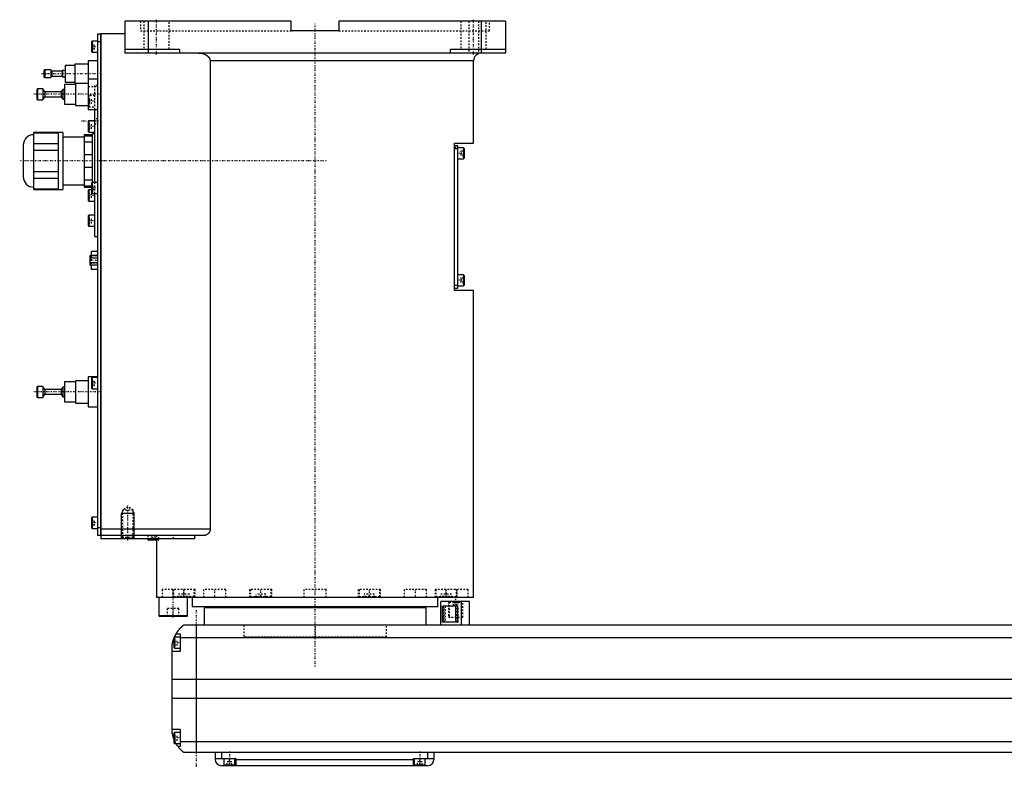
# Model space of a CAD drawing. Extents: x -186 to 1056, y -136 to 719.
# Tile 1 of 5: x -186 to 435, y -82 to 389. Entities that reach past the tile are written whole.
import ezdxf

# ---------------------------------------------------------------- set-up
doc = ezdxf.new("R2010")
doc.units = 0
doc.linetypes.add('CENTER', pattern=[1.5, 0.45, -0.5, 0.05, -0.5])
doc.linetypes.add('DASHED', pattern=[2, 1, -1])
for name, color, linetype in [('AM_0', 7, 'CONTINUOUS'), ('AM_10', 7, 'CONTINUOUS'), ('AM_3', 7, 'DASHED'), ('AM_7', 7, 'CENTER')]:
    doc.layers.add(name, color=color, linetype=linetype)

msp = doc.modelspace()

# ---------------------------------------------------------------- linework, layer by layer
at = {"layer": 'AM_0', "color": 7, "linetype": 'CONTINUOUS'}
for p, q in [((-15, 388), (-120, 388)), ((-120, 388), (-120, 368)), ((-105, 368), (-105, 388)), ((-15, 382), (-15, 388)), ((15, 388), (15, 382)), ((120, 388), (15, 388)), ((105, 368), (105, 388)), ((120, 388), (120, 368)), ((-137, 64), (-137, 380)), ((-137, 380), (-135.05, 380)), ((-135.05, 64), (-135.05, 380)), ((-135, 379.95), (-135.05, 379.95)), ((-120, 380), (-135, 380)), ((-135, 380), (-135, 62)), ((15, 382), (-15, 382)), ((-140.6, 375.5), (-141, 375.1)), ((-141, 375.1), (-141, 368.9)), ((-137, 375.5), (-140.6, 375.5)), ((-140.6, 375.5), (-140.6, 368.5)), ((-135.05, 375), (-137, 375)), ((-135, 374.95), (-135.05, 374.95)), ((-141, 368.9), (-140.6, 368.5)), ((-140.6, 368.5), (-137, 368.5)), ((-120, 370.5), (-85.5, 370.5)), ((120, 368), (-120, 368)), ((-85.5, 370.5), (-85.5, 368)), ((85.5, 370.5), (120, 370.5)), ((85.5, 368), (85.5, 370.5)), ((-151.5, 360.25), (-157.5, 360.25)), ((-157.5, 360.25), (-157.5, 349.75)), ((-143, 361), (-151.5, 361)), ((-151.5, 361), (-151.5, 349)), ((-137, 363), (-143, 363)), ((-143, 363), (-143, 332.5)), ((-66.14, 363), (-66.14, 68)), ((100, 363), (-66.14, 363)), ((100, 311.3), (100, 363)), ((-170.5, 357.5), (-171, 357)), ((-171, 357), (-171, 353)), ((-166.6, 357.5), (-170.5, 357.5)), ((-170.5, 357.5), (-170.5, 352.5)), ((-166, 356.5), (-166.6, 357.5)), ((-166.6, 357.5), (-166.6, 352.5)), ((-159.5, 356.5), (-166, 356.5)), ((-166, 356.5), (-166, 353.5)), ((-159.2, 357), (-159.5, 356.5)), ((-159.5, 356.5), (-159.5, 353.5)), ((-157.5, 357), (-159.2, 357)), ((-159.2, 357), (-159.2, 353)), ((-171, 353), (-170.5, 352.5)), ((-170.5, 352.5), (-166.6, 352.5)), ((-166.6, 352.5), (-166, 353.5)), ((-166, 353.5), (-159.5, 353.5)), ((-159.5, 353.5), (-159.2, 353)), ((-159.2, 353), (-157.5, 353)), ((-151, 348.25), (-158, 348.25)), ((-158, 348.25), (-158, 335.75)), ((-157.5, 349.75), (-151.5, 349.75)), ((-151.5, 349), (-143, 349)), ((-151, 349), (-151, 335)), ((-137, 351.5), (-143, 351.5)), ((-175, 345.5), (-175.5, 345)), ((-175.5, 345), (-175.5, 339)), ((-171.7, 345.5), (-175, 345.5)), ((-175, 345.5), (-175, 338.5)), ((-170.5, 343.5), (-171.7, 345.5)), ((-171.7, 345.5), (-171.7, 338.5)), ((-160, 343.5), (-170.5, 343.5)), ((-170.5, 343.5), (-170.5, 340.5)), ((-159.1, 345), (-160, 343.5)), ((-160, 343.5), (-160, 340.5)), ((-158, 345), (-159.1, 345)), ((-159.1, 345), (-159.1, 339)), ((-175.5, 339), (-175, 338.5)), ((-175, 338.5), (-171.7, 338.5)), ((-171.7, 338.5), (-170.5, 340.5)), ((-170.5, 340.5), (-160, 340.5)), ((-160, 340.5), (-159.1, 339)), ((-159.1, 339), (-158, 339)), ((-158, 335.75), (-151, 335.75)), ((-151, 335), (-143, 335)), ((-143, 332.5), (-137, 332.5)), ((-139, 332.5), (-139, 286.5)), ((-142.6, 325.25), (-143, 324.85)), ((-143, 324.85), (-143, 318.65)), ((-139, 325.25), (-142.6, 325.25)), ((-142.6, 325.25), (-142.6, 318.25)), ((-162, 317.88), (-177.5, 317.88)), ((-177.5, 317.88), (-177.5, 282.12)), ((-177.5, 317.73), (-162, 317.73)), ((-159, 318), (-162, 318)), ((-162, 318), (-162, 282)), ((-159, 318), (-159, 282)), ((-143, 318.65), (-142.6, 318.25)), ((-142.6, 318.25), (-139, 318.25)), ((-139, 317), (-140.5, 317)), ((-140.5, 317), (-140.5, 286.48)), ((-162, 310.85), (-177.5, 310.85)), ((-145.5, 315), (-159, 315)), ((-140.5, 316.5), (-145.5, 316.5)), ((-145.5, 316.5), (-145.5, 283.5)), ((-145.5, 315.87), (-140.5, 315.87)), ((-140.5, 311.84), (-145.5, 311.84)), ((88, 218.3), (88, 311.3)), ((88, 311.3), (100, 311.3)), ((-184, 310), (-184, 290)), ((-177.5, 306.88), (-162, 306.88)), ((88, 309.8), (90, 309.8)), ((88, 307.8), (90, 307.8)), ((90, 219.8), (90, 309.8)), ((93.6, 308.3), (90, 308.3)), ((94, 307.9), (93.6, 308.3)), ((93.6, 308.3), (93.6, 301.3)), ((94, 307.9), (94, 301.7)), ((-145.5, 304.03), (-140.5, 304.03)), ((90, 301.3), (93.6, 301.3)), ((93.6, 301.3), (94, 301.7)), ((-162, 293.12), (-177.5, 293.12)), ((-140.5, 295.97), (-145.5, 295.97)), ((-177.5, 289.15), (-162, 289.15)), ((-145.5, 288.16), (-140.5, 288.16)), ((-140.6, 286.5), (-141, 286.1)), ((-141, 286.1), (-141, 279.9)), ((-137, 286.5), (-140.6, 286.5)), ((-140.6, 286.5), (-140.6, 279.5)), ((-162, 282.27), (-177.5, 282.27)), ((-177.5, 282.12), (-162, 282.12)), ((-162, 282), (-159, 282)), ((-159, 285), (-145.5, 285)), ((-141, 284.13), (-145.5, 284.13)), ((-145.5, 283.5), (-141, 283.5)), ((-142.6, 281.75), (-143, 281.35)), ((-143, 281.35), (-143, 275.15)), ((-141, 281.75), (-142.6, 281.75)), ((-142.6, 281.75), (-142.6, 274.75)), ((-141, 279.9), (-140.6, 279.5)), ((-140.6, 279.5), (-137, 279.5)), ((-139, 279.5), (-139, 252.5)), ((-143, 275.15), (-142.6, 274.75)), ((-142.6, 274.75), (-139, 274.75)), ((-142.6, 265.83), (-143, 265.43)), ((-143, 265.43), (-143, 259.23)), ((-139, 265.83), (-142.6, 265.83)), ((-142.6, 265.83), (-142.6, 258.83)), ((-143, 259.23), (-142.6, 258.83)), ((-142.6, 258.83), (-139, 258.83)), ((-139, 252.5), (-137, 252.5)), ((-137, 243), (-141.1, 243)), ((-141.1, 243), (-141.1, 240.19)), ((-137, 240.19), (-142, 240.19)), ((-142, 240.19), (-142, 234.41)), ((-137, 238.74), (-142, 238.74)), ((-137, 240.47), (-141.1, 240.47)), ((-137, 235.86), (-142, 235.86)), ((-137, 234.41), (-142, 234.41)), ((-141.1, 234.41), (-141.1, 231.6)), ((-137, 231.6), (-141.1, 231.6)), ((93.6, 228.3), (90, 228.3)), ((94, 227.9), (93.6, 228.3)), ((93.6, 228.3), (93.6, 221.3)), ((94, 227.9), (94, 221.7)), ((88, 221.8), (90, 221.8)), ((88, 219.8), (90, 219.8)), ((100, 218.3), (88, 218.3)), ((90, 221.3), (93.6, 221.3)), ((93.6, 221.3), (94, 221.7)), ((100, 25), (100, 218.3)), ((-143, 161.5), (-151, 161.5)), ((-151, 161.5), (-151, 147.5)), ((-137, 164), (-143, 164)), ((-143, 164), (-143, 145)), ((-140.6, 163.5), (-141, 163.1)), ((-141, 163.1), (-141, 156.9)), ((-137, 163.5), (-140.6, 163.5)), ((-140.6, 163.5), (-140.6, 156.5)), ((-175, 158), (-175.5, 157.5)), ((-175.5, 157.5), (-175.5, 151.5)), ((-171.7, 158), (-175, 158)), ((-175, 158), (-175, 151)), ((-170.5, 156), (-171.7, 158)), ((-171.7, 158), (-171.7, 151)), ((-160, 156), (-170.5, 156)), ((-170.5, 156), (-170.5, 153)), ((-159.1, 157.5), (-160, 156)), ((-160, 156), (-160, 153)), ((-158, 157.5), (-159.1, 157.5)), ((-159.1, 157.5), (-159.1, 151.5)), ((-151, 160.75), (-158, 160.75)), ((-158, 160.75), (-158, 148.25)), ((-141, 156.9), (-140.6, 156.5)), ((-140.6, 156.5), (-137, 156.5)), ((-175.5, 151.5), (-175, 151)), ((-175, 151), (-171.7, 151)), ((-171.7, 151), (-170.5, 153)), ((-170.5, 153), (-160, 153)), ((-160, 153), (-159.1, 151.5)), ((-159.1, 151.5), (-158, 151.5)), ((-158, 148.25), (-151, 148.25)), ((-151, 147.5), (-143, 147.5)), ((-143, 145), (-137, 145)), ((-140.6, 75.5), (-141, 75.1)), ((-141, 75.1), (-141, 68.9)), ((-137, 75.5), (-140.6, 75.5)), ((-140.6, 75.5), (-140.6, 68.5)), ((-141, 68.9), (-140.6, 68.5)), ((-140.6, 68.5), (-137, 68.5)), ((-137, 69), (-135.05, 69)), ((-135, 69.05), (-135.05, 69.05)), ((-135.05, 64), (-137, 64)), ((-135, 64.05), (-135.05, 64.05)), ((-66.14, 68), (-135, 68)), ((-70.42, 64), (-135, 64)), ((-75.99, 64), (-75.99, 62)), ((-75.99, 62), (-135, 62)), ((-105.5, 62), (-105.5, 61.4)), ((-105.5, 61.4), (-105.1, 61)), ((-98.5, 61.4), (-105.5, 61.4)), ((-98.9, 61), (-105.1, 61)), ((-100, 61), (-100, 25)), ((-98.9, 61), (-98.5, 61.4)), ((-98.5, 61.4), (-98.5, 62)), ((100, 25), (-100, 25)), ((-98.5, 25), (-98.5, 13.4)), ((-88.79, 25.01), (-88.79, 25)), ((-80.5, 13.4), (-80.5, 25)), ((-77.5, 25), (-77.5, 19)), ((-40.35, 25), (-40.35, 25)), ((77.5, 19), (77.5, 25)), ((88.79, 25), (88.79, 25.01)), ((77.5, 19), (-77.5, 19)), ((-55, 19), (-55, 18.5)), ((55, 18.5), (55, 19)), ((79.35, 7.5), (79.35, 22.5)), ((97.35, 22.5), (79.35, 22.5)), ((89.75, 19.5), (80.32, 19.5)), ((80.32, 9.5), (80.32, 19.5)), ((88.64, 19.5), (88.64, 9.5)), ((89.75, 19.5), (89.75, 9.5)), ((92.35, 7.5), (92.35, 22.5)), ((97.35, 7.5), (97.35, 22.5)), ((-98.5, 13.4), (-98.1, 13)), ((-80.5, 13.4), (-98.5, 13.4)), ((-80.9, 13), (-98.1, 13)), ((-80.9, 13), (-80.5, 13.4)), ((-70, 18.5), (-70, 7.5)), ((70, 18.5), (-70, 18.5)), ((70, 7.5), (70, 18.5)), ((667, 7.5), (-83, 7.5)), ((-75, 7.5), (-75, -72.5)), ((89.75, 9.5), (80.32, 9.5)), ((-88.6, 0), (-89, -0.4)), ((-85, 0), (-88.6, 0)), ((-88.6, 0), (-88.6, -7)), ((-87.65, 2), (-85, 2)), ((-85, 2), (-85, -9)), ((-90, -60.5), (-90, -4.5)), ((-89, -0.4), (-89, -6.6)), ((-85, -0.2), (669, -0.2)), ((-85, -9), (-90, -9)), ((-89, -6.6), (-88.6, -7)), ((-88.6, -7), (-85, -7)), ((-90, -26.54), (674, -26.54)), ((-90, -38.4), (674, -38.4)), ((-90, -58), (-85, -58)), ((-88.6, -60), (-89, -60.4)), ((-89, -60.4), (-89, -66.6)), ((-85, -60), (-88.6, -60)), ((-88.6, -60), (-88.6, -67)), ((-85, -58), (-85, -69)), ((-89, -66.6), (-88.6, -67)), ((-88.6, -67), (-85, -67)), ((-85, -65.78), (669, -65.78)), ((-85, -69), (-86.34, -69)), ((-83, -72.5), (667, -72.5)), ((-63, -72.5), (-63, -77)), ((-59, -72.5), (-59, -76.5)), ((71, -72.5), (71, -76.5)), ((75, -72.5), (75, -77)), ((-63, -76.5), (-50, -76.5)), ((-57.5, -76.5), (-57.5, -80.5)), ((-57.5, -80.5), (-50.5, -80.5)), ((-54, -81), (-54, -80.5)), ((-50.5, -80.5), (-50.5, -76.5)), ((-50, -76.5), (-50, -81)), ((-50, -77), (62, -77)), ((62, -76.5), (75, -76.5)), ((62, -81), (62, -76.5)), ((62.5, -76.5), (62.5, -80.5)), ((62.5, -80.5), (69.5, -80.5)), ((66, -81), (66, -80.5)), ((69.5, -80.5), (69.5, -76.5)), ((71, -81), (-59, -81))]:
    msp.add_line(p, q, dxfattribs=at)
for points in [[(-73.48, 368, 0), (-73.23, 368, 0), (-72.69, 367.97, 0), (-72.14, 367.91, 0), (-71.86, 367.87, 0), (-71.59, 367.82, 0), (-71.05, 367.7, 0), (-70.53, 367.56, 0), (-70.04, 367.4, 0), (-69.53, 367.19, 0), (-69.24, 367.05, 0), (-69.16, 367.01, 0), (-69.07, 366.97, 0), (-69.03, 366.95, 0), (-68.99, 366.93, 0), (-68.91, 366.88, 0), (-68.83, 366.84, 0), (-68.79, 366.81, 0), (-68.75, 366.79, 0), (-68.67, 366.74, 0), (-68.59, 366.7, 0), (-68.55, 366.67, 0), (-68.51, 366.65, 0), (-68.44, 366.6, 0), (-68.36, 366.55, 0), (-68.29, 366.5, 0), (-68.21, 366.45, 0), (-68.14, 366.4, 0), (-68.11, 366.37, 0), (-68.07, 366.35, 0), (-68, 366.29, 0), (-67.93, 366.24, 0), (-67.87, 366.19, 0), (-67.8, 366.13, 0), (-67.73, 366.08, 0), (-67.7, 366.05, 0), (-67.66, 366.02, 0), (-67.6, 365.96, 0), (-67.53, 365.89, 0), (-67.46, 365.83, 0), (-67.4, 365.77, 0), (-67.33, 365.7, 0), (-67.3, 365.67, 0), (-67.27, 365.63, 0), (-67.21, 365.56, 0), (-67.15, 365.49, 0), (-67.09, 365.42, 0), (-67.03, 365.35, 0), (-66.97, 365.28, 0), (-66.94, 365.24, 0), (-66.92, 365.21, 0), (-66.86, 365.13, 0), (-66.81, 365.06, 0), (-66.76, 364.98, 0), (-66.71, 364.91, 0), (-66.67, 364.83, 0), (-66.65, 364.79, 0), (-66.62, 364.76, 0), (-66.58, 364.68, 0), (-66.54, 364.6, 0), (-66.52, 364.57, 0), (-66.5, 364.53, 0), (-66.47, 364.45, 0), (-66.43, 364.37, 0), (-66.41, 364.32, 0), (-66.4, 364.28, 0), (-66.36, 364.2, 0), (-66.33, 364.11, 0), (-66.3, 364.02, 0), (-66.28, 363.94, 0), (-66.25, 363.85, 0), (-66.24, 363.8, 0), (-66.23, 363.76, 0), (-66.21, 363.67, 0), (-66.19, 363.58, 0), (-66.18, 363.49, 0), (-66.17, 363.4, 0), (-66.16, 363.31, 0), (-66.15, 363.26, 0), (-66.15, 363.22, 0), (-66.15, 363.13, 0), (-66.14, 363.04, 0), (-66.14, 363, 0)], [(-66.14, 68, 0), (-66.14, 67.97, 0), (-66.15, 67.9, 0), (-66.15, 67.83, 0), (-66.15, 67.79, 0), (-66.15, 67.76, 0), (-66.16, 67.69, 0), (-66.16, 67.62, 0), (-66.17, 67.55, 0), (-66.18, 67.48, 0), (-66.19, 67.41, 0), (-66.2, 67.38, 0), (-66.21, 67.34, 0), (-66.22, 67.27, 0), (-66.23, 67.21, 0), (-66.25, 67.14, 0), (-66.27, 67.07, 0), (-66.29, 67, 0), (-66.3, 66.97, 0), (-66.31, 66.94, 0), (-66.33, 66.87, 0), (-66.35, 66.81, 0), (-66.36, 66.77, 0), (-66.37, 66.74, 0), (-66.4, 66.68, 0), (-66.42, 66.61, 0), (-66.44, 66.58, 0), (-66.45, 66.55, 0), (-66.48, 66.49, 0), (-66.51, 66.43, 0), (-66.54, 66.37, 0), (-66.57, 66.31, 0), (-66.6, 66.25, 0), (-66.62, 66.22, 0), (-66.63, 66.19, 0), (-66.67, 66.13, 0), (-66.7, 66.07, 0), (-66.74, 66.02, 0), (-66.77, 65.96, 0), (-66.81, 65.91, 0), (-66.83, 65.88, 0), (-66.84, 65.86, 0), (-66.88, 65.8, 0), (-66.92, 65.75, 0), (-66.96, 65.7, 0), (-67, 65.65, 0), (-67.04, 65.6, 0), (-67.06, 65.58, 0), (-67.08, 65.56, 0), (-67.12, 65.51, 0), (-67.16, 65.47, 0), (-67.2, 65.42, 0), (-67.24, 65.38, 0), (-67.28, 65.34, 0), (-67.3, 65.32, 0), (-67.32, 65.3, 0), (-67.36, 65.25, 0), (-67.4, 65.21, 0), (-67.45, 65.17, 0), (-67.49, 65.14, 0), (-67.53, 65.1, 0), (-67.55, 65.08, 0), (-67.58, 65.06, 0), (-67.62, 65.02, 0), (-67.67, 64.99, 0), (-67.69, 64.97, 0), (-67.83, 64.86, 0), (-68.12, 64.67, 0), (-68.41, 64.5, 0), (-68.72, 64.36, 0), (-69.03, 64.24, 0), (-69.34, 64.14, 0), (-69.5, 64.1, 0), (-69.66, 64.07, 0), (-69.97, 64.02, 0), (-70.27, 64, 0), (-70.42, 64, 0)], [(-87.65, 2, 0), (-87.62, 2.05, 0), (-87.57, 2.14, 0), (-87.52, 2.23, 0), (-87.49, 2.27, 0), (-87.46, 2.32, 0), (-87.41, 2.41, 0), (-87.35, 2.5, 0), (-87.3, 2.59, 0), (-87.24, 2.68, 0), (-87.19, 2.76, 0), (-87.16, 2.81, 0), (-87.13, 2.85, 0), (-87.07, 2.94, 0), (-87.02, 3.03, 0), (-86.96, 3.11, 0), (-86.9, 3.2, 0), (-86.85, 3.28, 0), (-86.82, 3.33, 0), (-86.79, 3.37, 0), (-86.73, 3.45, 0), (-86.67, 3.53, 0), (-86.64, 3.58, 0), (-86.62, 3.62, 0), (-86.56, 3.7, 0), (-86.5, 3.78, 0), (-86.47, 3.82, 0), (-86.44, 3.86, 0), (-86.38, 3.94, 0), (-86.33, 4.01, 0), (-86.27, 4.09, 0), (-86.21, 4.17, 0), (-86.15, 4.24, 0), (-86.12, 4.28, 0), (-86.1, 4.32, 0), (-86.04, 4.39, 0), (-85.98, 4.46, 0), (-85.92, 4.54, 0), (-85.87, 4.61, 0), (-85.81, 4.68, 0), (-85.78, 4.71, 0), (-85.75, 4.75, 0), (-85.69, 4.82, 0), (-85.64, 4.89, 0), (-85.58, 4.95, 0), (-85.52, 5.02, 0), (-85.47, 5.08, 0), (-85.44, 5.12, 0), (-85.41, 5.15, 0), (-85.36, 5.21, 0), (-85.3, 5.28, 0), (-85.25, 5.34, 0), (-85.19, 5.4, 0), (-85.14, 5.46, 0), (-85.11, 5.49, 0), (-85.08, 5.52, 0), (-85.03, 5.58, 0), (-84.97, 5.64, 0), (-84.92, 5.7, 0), (-84.87, 5.75, 0), (-84.81, 5.81, 0), (-84.79, 5.84, 0), (-84.76, 5.87, 0), (-84.71, 5.92, 0), (-84.66, 5.98, 0), (-84.63, 6, 0), (-84.6, 6.03, 0), (-84.55, 6.08, 0), (-84.5, 6.13, 0), (-84.48, 6.16, 0), (-84.45, 6.18, 0), (-84.4, 6.23, 0), (-84.35, 6.28, 0), (-84.3, 6.33, 0), (-84.25, 6.38, 0), (-84.2, 6.43, 0), (-84.18, 6.45, 0), (-84.16, 6.47, 0), (-84.11, 6.52, 0), (-84.06, 6.56, 0), (-84.02, 6.61, 0), (-83.97, 6.65, 0), (-83.93, 6.69, 0), (-83.9, 6.71, 0), (-83.88, 6.73, 0), (-83.84, 6.77, 0), (-83.8, 6.81, 0), (-83.75, 6.85, 0), (-83.71, 6.88, 0), (-83.67, 6.92, 0), (-83.66, 6.94, 0), (-83.64, 6.95, 0), (-83.6, 6.99, 0), (-83.56, 7.02, 0), (-83.53, 7.05, 0), (-83.49, 7.08, 0), (-83.46, 7.11, 0), (-83.44, 7.13, 0), (-83.43, 7.14, 0), (-83.39, 7.17, 0), (-83.36, 7.19, 0), (-83.34, 7.22, 0), (-83.31, 7.24, 0), (-83.28, 7.27, 0), (-83.27, 7.28, 0), (-83.25, 7.29, 0), (-83.23, 7.31, 0), (-83.21, 7.33, 0), (-83.2, 7.34, 0), (-83.18, 7.35, 0), (-83.16, 7.36, 0), (-83.14, 7.38, 0), (-83.13, 7.39, 0), (-83.13, 7.4, 0), (-83.11, 7.41, 0), (-83.09, 7.42, 0), (-83.08, 7.44, 0), (-83.06, 7.45, 0), (-83.05, 7.46, 0), (-83.05, 7.46, 0), (-83.04, 7.47, 0), (-83.03, 7.47, 0), (-83.02, 7.48, 0), (-83.02, 7.49, 0), (-83.01, 7.49, 0), (-83.01, 7.49, 0), (-83.01, 7.5, 0), (-83, 7.5, 0), (-83, 7.5, 0), (-83, 7.5, 0), (-83, 7.5, 0)], [(-88.69, -0.09, 0), (-88.65, 0.01, 0), (-88.56, 0.21, 0), (-88.47, 0.4, 0), (-88.43, 0.49, 0), (-88.39, 0.58, 0), (-88.31, 0.76, 0), (-88.22, 0.92, 0), (-88.14, 1.08, 0), (-88.07, 1.23, 0), (-88, 1.36, 0), (-87.96, 1.43, 0), (-87.93, 1.49, 0), (-87.87, 1.6, 0), (-87.82, 1.7, 0), (-87.77, 1.79, 0), (-87.73, 1.86, 0), (-87.7, 1.91, 0), (-87.68, 1.94, 0), (-87.67, 1.96, 0), (-87.66, 1.98, 0), (-87.65, 2, 0), (-87.65, 2, 0)], [(-90, -4.5, 0), (-89.98, -4.39, 0), (-89.94, -4.18, 0), (-89.9, -3.97, 0), (-89.88, -3.87, 0), (-89.86, -3.77, 0), (-89.81, -3.56, 0), (-89.77, -3.36, 0), (-89.72, -3.15, 0), (-89.66, -2.95, 0), (-89.61, -2.74, 0), (-89.58, -2.64, 0), (-89.55, -2.54, 0), (-89.49, -2.33, 0), (-89.43, -2.13, 0), (-89.37, -1.92, 0), (-89.31, -1.72, 0), (-89.24, -1.52, 0), (-89.21, -1.43, 0), (-89.17, -1.33, 0), (-89.1, -1.14, 0), (-89.03, -0.95, 0), (-89, -0.86, 0)], [(-89, -64.14, 0), (-89.04, -64.04, 0), (-89.11, -63.84, 0), (-89.18, -63.64, 0), (-89.22, -63.54, 0), (-89.25, -63.44, 0), (-89.32, -63.24, 0), (-89.38, -63.03, 0), (-89.45, -62.82, 0), (-89.51, -62.61, 0), (-89.57, -62.41, 0), (-89.6, -62.3, 0), (-89.63, -62.2, 0), (-89.68, -61.99, 0), (-89.73, -61.78, 0), (-89.78, -61.57, 0), (-89.83, -61.37, 0), (-89.87, -61.17, 0), (-89.89, -61.07, 0), (-89.91, -60.97, 0), (-89.95, -60.78, 0), (-89.98, -60.59, 0), (-90, -60.5, 0)], [(-86.34, -69, 0), (-86.34, -69, 0), (-86.35, -68.98, 0), (-86.37, -68.96, 0), (-86.38, -68.94, 0), (-86.4, -68.92, 0), (-86.44, -68.86, 0), (-86.49, -68.79, 0), (-86.55, -68.71, 0), (-86.62, -68.61, 0), (-86.7, -68.5, 0), (-86.74, -68.44, 0), (-86.78, -68.38, 0), (-86.87, -68.25, 0), (-86.96, -68.11, 0), (-87.06, -67.96, 0), (-87.16, -67.8, 0), (-87.27, -67.64, 0), (-87.32, -67.55, 0), (-87.37, -67.47, 0), (-87.48, -67.29, 0), (-87.59, -67.1, 0), (-87.65, -67, 0)], [(-83, -72.5, 0), (-83, -72.5, 0), (-83.01, -72.49, 0), (-83.02, -72.49, 0), (-83.02, -72.48, 0), (-83.03, -72.48, 0), (-83.03, -72.48, 0), (-83.04, -72.47, 0), (-83.04, -72.46, 0), (-83.05, -72.46, 0), (-83.06, -72.45, 0), (-83.07, -72.44, 0), (-83.07, -72.44, 0), (-83.08, -72.43, 0), (-83.09, -72.43, 0), (-83.1, -72.42, 0), (-83.11, -72.41, 0), (-83.11, -72.41, 0), (-83.13, -72.39, 0), (-83.14, -72.38, 0), (-83.15, -72.38, 0), (-83.16, -72.37, 0), (-83.17, -72.36, 0), (-83.19, -72.34, 0), (-83.21, -72.33, 0), (-83.22, -72.31, 0), (-83.24, -72.3, 0), (-83.25, -72.29, 0), (-83.26, -72.28, 0), (-83.28, -72.26, 0), (-83.3, -72.25, 0), (-83.32, -72.23, 0), (-83.35, -72.21, 0), (-83.37, -72.19, 0), (-83.38, -72.18, 0), (-83.39, -72.17, 0), (-83.42, -72.15, 0), (-83.44, -72.13, 0), (-83.47, -72.1, 0), (-83.49, -72.08, 0), (-83.52, -72.06, 0), (-83.54, -72.04, 0), (-83.55, -72.03, 0), (-83.58, -72.01, 0), (-83.61, -71.98, 0), (-83.64, -71.95, 0), (-83.67, -71.93, 0), (-83.7, -71.9, 0), (-83.71, -71.89, 0), (-83.73, -71.87, 0), (-83.76, -71.84, 0), (-83.79, -71.81, 0), (-83.83, -71.78, 0), (-83.86, -71.75, 0), (-83.89, -71.72, 0), (-83.91, -71.7, 0), (-83.93, -71.69, 0), (-83.96, -71.65, 0), (-84, -71.62, 0), (-84.02, -71.6, 0), (-84.04, -71.59, 0), (-84.07, -71.55, 0), (-84.11, -71.52, 0), (-84.13, -71.5, 0), (-84.15, -71.48, 0), (-84.19, -71.44, 0), (-84.22, -71.41, 0), (-84.26, -71.37, 0), (-84.3, -71.33, 0), (-84.34, -71.29, 0), (-84.36, -71.27, 0), (-84.38, -71.25, 0), (-84.42, -71.21, 0), (-84.46, -71.17, 0), (-84.6, -71.03, 0), (-84.86, -70.77, 0), (-85.11, -70.49, 0), (-85.38, -70.19, 0), (-85.51, -70.03, 0), (-85.65, -69.87, 0), (-85.92, -69.54, 0), (-86.2, -69.18, 0), (-86.34, -69, 0)]]:
    msp.add_polyline3d(points, dxfattribs=at)
for centre, radius, start, end in [((105, 363), 5, 90, 180), ((-177.5, 310), 6.5, 90, 180), ((-177.5, 290), 6.5, 180, 270), ((-59, -77), 4, 180, 270), ((71, -77), 4, 270, 0)]:
    msp.add_arc(centre, radius, start, end, dxfattribs=at)
at = {"layer": 'AM_10', "color": 7, "linetype": 'CONTINUOUS'}
for p, q in [((-121.32, 79.17), (-122, 78)), ((-114, 78), (-122, 78)), ((-122, 62), (-122, 78)), ((-114.68, 79.17), (-114, 78)), ((-114, 62), (-114, 78))]:
    msp.add_line(p, q, dxfattribs=at)
at = {"layer": 'AM_3', "color": 6, "linetype": 'DASHED'}
for p, q in [((-110, 388), (-110, 382)), ((-108, 388), (-108, 370.5)), ((-92, 370.5), (-92, 388)), ((92, 388), (92, 370.5)), ((97, 388), (97, 368)), ((103, 388), (103, 368)), ((108, 370.5), (108, 388)), ((110, 382), (110, 388)), ((-110, 382), (-15, 382)), ((15, 382), (110, 382)), ((-141, 373.73), (-139, 373.73)), ((-141, 372.87), (-139, 372.87)), ((-139, 370.27), (-139, 373.73)), ((-141, 371.13), (-139, 371.13)), ((-141, 370.27), (-139, 370.27)), ((-143, 347), (-137, 347)), ((-137, 347.5), (-139, 347.5)), ((-139, 347.5), (-139, 332.5)), ((-142.6, 341.17), (-143, 340.77)), ((-143, 339.4), (-141, 339.4)), ((-143, 338.54), (-141, 338.54)), ((-143, 336.81), (-141, 336.81)), ((-143, 335.94), (-141, 335.94)), ((-139, 341.17), (-142.6, 341.17)), ((-142.6, 341.17), (-142.6, 334.17)), ((-141, 335.94), (-141, 339.4)), ((-143, 334.57), (-142.6, 334.17)), ((-142.6, 334.17), (-139, 334.17)), ((-143, 323.25), (-141, 323.25)), ((-141, 320.25), (-141, 323.25)), ((-137, 326.65), (-139, 326.65)), ((-139, 323.35), (-137, 323.35)), ((-143, 321.75), (-141, 321.75)), ((-143, 320.25), (-141, 320.25)), ((88, 308.8), (90, 308.8)), ((94, 306.53), (92, 306.53)), ((92, 306.53), (92, 303.07)), ((94, 305.67), (92, 305.67)), ((94, 303.93), (92, 303.93)), ((94, 303.07), (92, 303.07)), ((-140.5, 286.48), (-140.5, 283)), ((-139, 286.5), (-139, 279.5)), ((-143, 279.75), (-141, 279.75)), ((-141, 284.73), (-139, 284.73)), ((-140.5, 284.13), (-141, 284.13)), ((-141, 283.87), (-139, 283.87)), ((-141, 283.5), (-140.5, 283.5)), ((-141, 282.13), (-139, 282.13)), ((-139, 281.75), (-141, 281.75)), ((-141, 281.27), (-139, 281.27)), ((-141, 276.75), (-141, 279.75)), ((-140.5, 283), (-139, 283)), ((-143, 278.25), (-141, 278.25)), ((-143, 276.75), (-141, 276.75)), ((-143, 264.06), (-141, 264.06)), ((-143, 263.19), (-141, 263.19)), ((-143, 261.46), (-141, 261.46)), ((-141, 260.6), (-141, 264.06)), ((-143, 260.6), (-141, 260.6)), ((-137, 238.85), (-142, 238.85)), ((-141.1, 240.19), (-141.1, 234.41)), ((-142, 235.75), (-137, 235.75)), ((-137, 235.87), (-141.1, 235.87)), ((94, 226.53), (92, 226.53)), ((92, 226.53), (92, 223.07)), ((94, 225.67), (92, 225.67)), ((94, 223.93), (92, 223.93)), ((94, 223.07), (92, 223.07)), ((-141, 161.73), (-139, 161.73)), ((-139, 158.27), (-139, 161.73)), ((-141, 160.87), (-139, 160.87)), ((-141, 159.13), (-139, 159.13)), ((-141, 158.27), (-139, 158.27)), ((-118, 82), (-121.32, 80.08)), ((-114.68, 80.08), (-118, 82)), ((-121.32, 80.08), (-121.32, 62.68)), ((-114.68, 80.08), (-121.32, 80.08)), ((-114.68, 62.68), (-114.68, 80.08)), ((-141, 73.73), (-139, 73.73)), ((-141, 72.87), (-139, 72.87)), ((-141, 71.13), (-139, 71.13)), ((-141, 70.27), (-139, 70.27)), ((-139, 70.27), (-139, 73.73)), ((-121.32, 62.68), (-122, 62)), ((-114.68, 62.68), (-121.32, 62.68)), ((-114, 62), (-114.68, 62.68)), ((-105.5, 64), (-105.5, 62)), ((-103.5, 61), (-103.5, 63)), ((-100.5, 63), (-103.5, 63)), ((-102, 61), (-102, 63)), ((-100.5, 61), (-100.5, 63)), ((-100, 64), (-100, 61)), ((-98.5, 62), (-98.5, 64)), ((-89.3, 62), (-89.3, 64)), ((-98.9, 61), (-100, 61)), ((-96.5, 30), (-96.5, 25)), ((-75.69, 30), (-96.5, 30)), ((-89.69, 30), (-89.69, 25)), ((-89.19, 30), (-89.19, 25.4)), ((-89.19, 25.4), (-88.79, 25.01)), ((-76.19, 25.4), (-89.19, 25.4)), ((-86.12, 25), (-86.12, 27)), ((-79.25, 27), (-86.12, 27)), ((-84.8, 25), (-84.8, 27)), ((-84.01, 25), (-84.01, 27)), ((-82.5, 25), (-82.5, 30)), ((-81.36, 25), (-81.36, 27)), ((-80.58, 25), (-80.58, 27)), ((-79.25, 25), (-79.25, 27)), ((-76.59, 25), (-76.19, 25.4)), ((-76.19, 25.4), (-76.19, 30)), ((-75.69, 25), (-75.69, 30)), ((-70.29, 30), (-70.29, 25)), ((-56.29, 30), (-70.29, 30)), ((-56.29, 25), (-56.29, 30)), ((-41.25, 30), (-41.25, 25)), ((-27.25, 30), (-41.25, 30)), ((-40.75, 30), (-40.75, 25.4)), ((-40.75, 25.4), (-40.35, 25)), ((-27.75, 25.4), (-40.75, 25.4)), ((-37.45, 25), (-37.45, 27)), ((-31.05, 27), (-37.45, 27)), ((-37, 25), (-37, 27)), ((-34.7, 25), (-34.7, 27)), ((-33.8, 25), (-33.8, 27)), ((-31.5, 25), (-31.5, 27)), ((-31.05, 25), (-31.05, 27)), ((-28.15, 25), (-27.75, 25.4)), ((-27.75, 25.4), (-27.75, 30)), ((-27.25, 25), (-27.25, 30)), ((-7, 30), (-7, 25)), ((7, 30), (-7, 30)), ((7, 25), (7, 30)), ((27.25, 30), (27.25, 25)), ((41.25, 30), (27.25, 30)), ((27.75, 30), (27.75, 25.4)), ((27.75, 25.4), (28.15, 25)), ((40.75, 25.4), (27.75, 25.4)), ((31.05, 25), (31.05, 27)), ((37.45, 27), (31.05, 27)), ((31.5, 25), (31.5, 27)), ((33.8, 25), (33.8, 27)), ((34.7, 25), (34.7, 27)), ((37, 25), (37, 27)), ((37.45, 25), (37.45, 27)), ((40.35, 25), (40.75, 25.4)), ((40.75, 25.4), (40.75, 30)), ((41.25, 25), (41.25, 30)), ((56.29, 30), (56.29, 25)), ((70.29, 30), (56.29, 30)), ((70.29, 25), (70.29, 30)), ((75.69, 30), (75.69, 25)), ((96.5, 30), (75.69, 30)), ((76.19, 30), (76.19, 25.4)), ((76.19, 25.4), (76.59, 25)), ((89.19, 25.4), (76.19, 25.4)), ((79.25, 25), (79.25, 27)), ((86.12, 27), (79.25, 27)), ((80.58, 25), (80.58, 27)), ((81.36, 25), (81.36, 27)), ((82.5, 30), (82.5, 25)), ((84.01, 25), (84.01, 27)), ((84.8, 25), (84.8, 27)), ((86.12, 25), (86.12, 27)), ((88.79, 25.01), (89.19, 25.4)), ((89.19, 25.4), (89.19, 30)), ((89.69, 25), (89.69, 30)), ((96.5, 25), (96.5, 30)), ((80.84, 19.5), (80.84, 9.5)), ((81.43, 9.5), (81.43, 19.5)), ((81.95, 19.5), (81.95, 9.5)), ((84.1, 22.5), (84.1, 12.5)), ((85, 22.5), (84.6, 22.1)), ((84.6, 22.1), (84.6, 12.5)), ((84.6, 22.1), (92.6, 22.1)), ((86.87, 22.5), (86.87, 20.5)), ((86.87, 20.5), (90.33, 20.5)), ((87.73, 22.5), (87.73, 20.5)), ((90.27, 19.5), (88.64, 19.5)), ((89.16, 9.5), (89.16, 19.5)), ((89.47, 22.5), (89.47, 20.5)), ((90.27, 9.5), (90.27, 19.5)), ((90.33, 22.5), (90.33, 20.5)), ((92.6, 22.1), (92.2, 22.5)), ((92.6, 12.5), (92.6, 22.1)), ((93.1, 12.5), (93.1, 22.5)), ((-93, 13), (-93, 18)), ((-86, 18), (-93, 18)), ((-89.5, 13), (-89.5, 18)), ((-86, 13), (-86, 18)), ((84.1, 12.5), (93.1, 12.5)), ((-45, 7.5), (-45, 0)), ((-45, 7.5), (-45, 0)), ((45, 0), (45, 7.5)), ((45, 0), (45, 7.5)), ((89.75, 9.5), (90.27, 9.5)), ((-45, 0), (45, 0)), ((45, 0), (-45, 0)), ((-89, -1.77), (-87, -1.77)), ((-89, -2.63), (-87, -2.63)), ((-89, -4.37), (-87, -4.37)), ((-89, -5.23), (-87, -5.23)), ((-87, -5.23), (-87, -1.77)), ((-89, -61.77), (-87, -61.77)), ((-87, -65.23), (-87, -61.77)), ((-89, -62.63), (-87, -62.63)), ((-89, -64.37), (-87, -64.37)), ((-89, -65.23), (-87, -65.23)), ((-55.5, -80.5), (-55.5, -78.5)), ((-52.5, -78.5), (-55.5, -78.5)), ((-54, -80.5), (-54, -76.5)), ((-52.5, -80.5), (-52.5, -78.5)), ((64.5, -80.5), (64.5, -78.5)), ((67.5, -78.5), (64.5, -78.5)), ((66, -80.5), (66, -76.5)), ((67.5, -80.5), (67.5, -78.5))]:
    msp.add_line(p, q, dxfattribs=at)
for points in [[(-89, -0.86, 0), (-88.95, -0.72, 0), (-88.84, -0.46, 0), (-88.74, -0.21, 0), (-88.69, -0.09, 0)], [(-87.65, -67, 0), (-87.69, -66.93, 0), (-87.76, -66.8, 0), (-87.84, -66.66, 0), (-87.88, -66.59, 0), (-87.92, -66.51, 0), (-88, -66.37, 0), (-88.08, -66.22, 0), (-88.15, -66.06, 0), (-88.23, -65.91, 0), (-88.31, -65.75, 0), (-88.35, -65.67, 0), (-88.39, -65.59, 0), (-88.46, -65.42, 0), (-88.54, -65.26, 0), (-88.61, -65.09, 0), (-88.69, -64.92, 0), (-88.76, -64.75, 0), (-88.8, -64.66, 0), (-88.83, -64.57, 0), (-88.9, -64.4, 0), (-88.97, -64.23, 0), (-89, -64.14, 0)]]:
    msp.add_polyline3d(points, dxfattribs=at)
at = {"layer": 'AM_7', "color": 4, "linetype": 'CENTER'}
for p, q in [((-100, 367), (-100, 389)), ((0, -18.4), (0, 386.4)), ((100, 367), (100, 389)), ((-136.8, 372), (-141.2, 372)), ((-135.3, 355), (-172.7, 355)), ((-135.07, 342), (-177.43, 342)), ((-138.8, 337.67), (-143.2, 337.67)), ((-136.5, 325), (-147.5, 325)), ((-138.8, 321.75), (-143.2, 321.75)), ((94.2, 304.8), (89.8, 304.8)), ((6.95, 300), (-186.25, 300)), ((-136.8, 283), (-141.2, 283)), ((-138.8, 278.25), (-143.2, 278.25)), ((-138.8, 262.33), (-143.2, 262.33)), ((-136.75, 237.3), (-142.25, 237.3)), ((94.2, 224.8), (89.8, 224.8)), ((-136.8, 160), (-141.2, 160)), ((-135.07, 154.5), (-177.43, 154.5)), ((-118, 61), (-118, 83)), ((-136.8, 72), (-141.2, 72)), ((-102, 60.85), (-102, 64.15)), ((-89.5, 12.4), (-89.5, 30.25)), ((-82.69, 24.75), (-82.69, 30.25)), ((-63.29, 24.75), (-63.29, 30.25)), ((-34.25, 24.75), (-34.25, 30.25)), ((34.25, 24.75), (34.25, 30.25)), ((63.29, 24.75), (63.29, 30.25)), ((82.69, 24.75), (82.69, 30.25)), ((89.5, 24.75), (89.5, 30.25)), ((88.6, 24.05), (88.6, 11.95)), ((-75, 17), (-75, -82)), ((0, 7.88), (0, -0.38)), ((-84.8, -3.5), (-89.2, -3.5)), ((-84.8, -63.5), (-89.2, -63.5)), ((-54, -72.1), (-54, -80.9)), ((66, -72.1), (66, -80.9))]:
    msp.add_line(p, q, dxfattribs=at)

doc.saveas('drawing.dxf')
